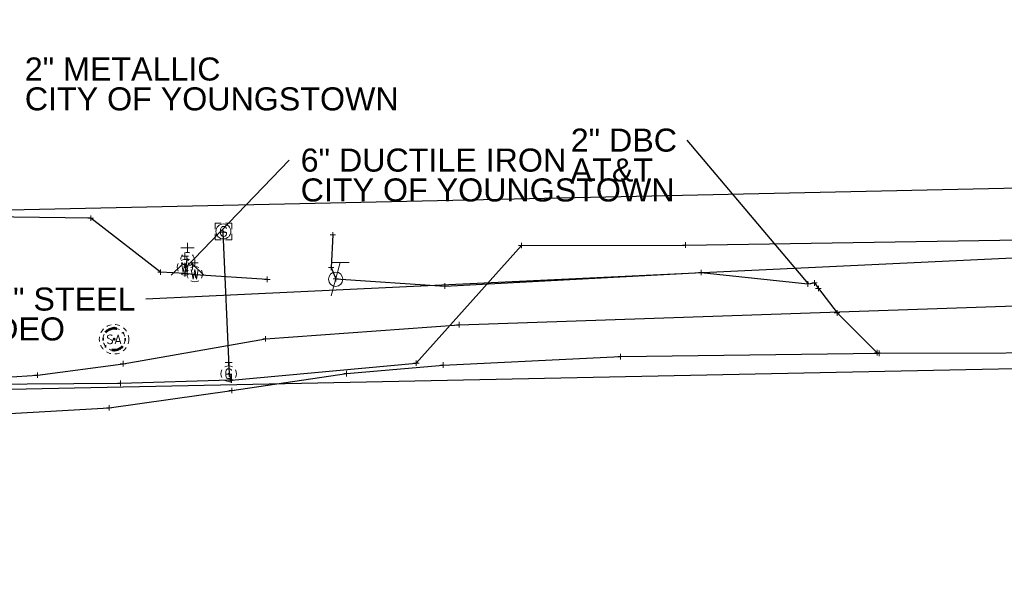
# Model space of a CAD drawing. Header units: feet. Extents: x 2474969 to 2485206, y 498780 to 500682.
# Tile 38 of 69: x 2479424 to 2479602, y 500100 to 500200. Entities that reach past the tile are written whole.
import ezdxf

# ---------------------------------------------------------------- set-up
doc = ezdxf.new("R2010")
doc.units = ezdxf.units.FT
doc.header["$MEASUREMENT"] = 0
for name, pattern in [('DGN Style 1', [0.063228, 0.000105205, -0.063123]), ('DGN Style 2', [0.017105, 0.010263, -0.006842]), ('DGN Style 4', [0.027369, 0.013684, -0.006842, 0, -0.006842]), ('DGN Style 5', [0.011974, 0.005132, -0.006842]), ('DGN Style 6', [6.093386, 0.003204, -1.281469, 2.242571, -1.281469, 0.003204, -1.281469]), ('DGN Style 7', [0.034211, 0.015395, -0.006842, 0.005132, -0.006842]), ('drainage01', [1.6, 0.85, -0.75])]:
    doc.linetypes.add(name, pattern=pattern)
for name, color, linetype in [('GK_Drainage_Nodes', 7, 'Continuous'), ('TX_X_10', 7, 'Continuous'), ('UT_X_Gas', 190, 'gasex'), ('UT_X_Gas_Cells', 190, 'Continuous'), ('UT_X_Sanitary_Cells', 3, 'Continuous'), ('UT_X_Telecom', 30, 'teleex'), ('UT_X_Telecom_Cells', 30, 'Continuous'), ('UT_X_Water', 133, 'waterex'), ('UT_X_Water_Cells', 133, 'Continuous')]:
    doc.layers.add(name, color=color, linetype=linetype)
for name, color, linetype, lineweight in [('GK_Drainage_Nodes (Construction)', 7, 'Continuous', 53), ('UT_X_Gas_Cells (Construction)', 2, 'Continuous', 0), ('UT_X_Sanitary_Cells (Construction)', 3, 'Continuous', 0), ('UT_X_Water_Cells (Construction)', 62, 'Continuous', 0)]:
    doc.layers.add(name, color=color, linetype=linetype, lineweight=lineweight)
doc.layers.add('SV_X_Shot_Marker (Construction)', color=2, linetype='Continuous', lineweight=0, transparency=0.5)
doc.styles.get("Standard").update_dxf_attribs({"font": 'arial.ttf'})
doc.styles.add('Standard-Linetype-Ex', font='font30.shx')
doc.styles.add('Style-Arial', font='arial.ttf')
doc.linetypes.add('gasex', pattern='A,0.2,-0.1,0.2,-0.1,0.2,-0.1,0.2,-0.1,["G",Standard-Linetype-Ex,S=0.14,R=0,X=0,Y=-0.05],-0.25', length=1.45)
doc.linetypes.add('teleex', pattern='A,0.2,-0.1,0.2,-0.1,0.2,-0.1,0.2,-0.1,["T",Standard-Linetype-Ex,S=0.14,R=0,X=0,Y=-0.05],-0.2', length=1.4)
doc.linetypes.add('waterex', pattern='A,0.2,-0.1,0.2,-0.1,0.2,-0.1,0.2,-0.1,["W",Standard-Linetype-Ex,S=0.14,R=0,X=0,Y=-0.05],-0.2', length=1.4)
doc.dimstyles.get("Standard").update_dxf_attribs({"dimtxt": 0.18, "dimasz": 0.18, "dimexe": 0.18, "dimexo": 0.0625, "dimgap": 0.09, "dimtad": 0, "dimtih": 1, "dimtoh": 1, "dimdec": 4, "dimzin": 0, "dimdsep": 46, "dimtxsty": 'Standard', "dimcen": 0.09, "dimadec": 0, "dimazin": 0, "dimtfac": 1, "dimtdec": 4, "dimtofl": 0, "dimtmove": 0, "dimatfit": 3, "dimfxl": 1, "dimtolj": 1, "dimtzin": 0, "dimarcsym": 0})

# ---------------------------------------------------------------- blocks, each defined once
blk = doc.blocks.new('SVPT_1220')
at = {"layer": 'SV_X_Shot_Marker (Construction)', "transparency": 33554495}
for p, q in [((-0.025, 0), (0.025, 0)), ((0, 0.025), (0, -0.025))]:
    blk.add_line(p, q, dxfattribs=at)
blk.add_point((0, 0), dxfattribs=at)
blk = doc.blocks.new('SVPT_1221')
at = {"layer": 'SV_X_Shot_Marker (Construction)', "transparency": 33554495}
for p, q in [((-0.025, 0), (0.025, 0)), ((0, 0.025), (0, -0.025))]:
    blk.add_line(p, q, dxfattribs=at)
blk.add_point((0, 0), dxfattribs=at)
blk = doc.blocks.new('SVPT_1222')
at = {"layer": 'SV_X_Shot_Marker (Construction)', "transparency": 33554495}
for p, q in [((-0.025, 0), (0.025, 0)), ((0, 0.025), (0, -0.025))]:
    blk.add_line(p, q, dxfattribs=at)
blk.add_point((0, 0), dxfattribs=at)
blk = doc.blocks.new('SVPT_1223')
at = {"layer": 'SV_X_Shot_Marker (Construction)', "transparency": 33554495}
for p, q in [((0, 0.025), (0, -0.025)), ((-0.025, 0), (0.025, 0))]:
    blk.add_line(p, q, dxfattribs=at)
blk.add_point((0, 0), dxfattribs=at)
blk = doc.blocks.new('SVPT_1224')
at = {"layer": 'SV_X_Shot_Marker (Construction)', "transparency": 33554495}
for p, q in [((-0.025, 0), (0.025, 0)), ((0, 0.025), (0, -0.025))]:
    blk.add_line(p, q, dxfattribs=at)
blk.add_point((0, 0), dxfattribs=at)
blk = doc.blocks.new('SVPT_1225')
at = {"layer": 'SV_X_Shot_Marker (Construction)', "transparency": 33554495}
for p, q in [((-0.025, 0), (0.025, 0)), ((0, 0.025), (0, -0.025))]:
    blk.add_line(p, q, dxfattribs=at)
blk.add_point((0, 0), dxfattribs=at)
blk = doc.blocks.new('SVPT_1226')
at = {"layer": 'SV_X_Shot_Marker (Construction)', "transparency": 33554495}
for p, q in [((-0.025, 0), (0.025, 0)), ((0, 0.025), (0, -0.025))]:
    blk.add_line(p, q, dxfattribs=at)
blk.add_point((0, 0), dxfattribs=at)
blk = doc.blocks.new('SVPT_1227')
at = {"layer": 'SV_X_Shot_Marker (Construction)', "transparency": 33554495}
for p, q in [((-0.025, 0), (0.025, 0)), ((0, 0.025), (0, -0.025))]:
    blk.add_line(p, q, dxfattribs=at)
blk.add_point((0, 0), dxfattribs=at)
blk = doc.blocks.new('SVPT_1228')
at = {"layer": 'SV_X_Shot_Marker (Construction)', "transparency": 33554495}
for p, q in [((-0.025, 0), (0.025, 0)), ((0, 0.025), (0, -0.025))]:
    blk.add_line(p, q, dxfattribs=at)
blk.add_point((0, 0), dxfattribs=at)
blk = doc.blocks.new('SVPT_1229')
at = {"layer": 'SV_X_Shot_Marker (Construction)', "transparency": 33554495}
for p, q in [((-0.025, 0), (0.025, 0)), ((0, 0.025), (0, -0.025))]:
    blk.add_line(p, q, dxfattribs=at)
blk.add_point((0, 0), dxfattribs=at)
blk = doc.blocks.new('SVPT_1230')
at = {"layer": 'SV_X_Shot_Marker (Construction)', "transparency": 33554495}
for p, q in [((-0.025, 0), (0.025, 0)), ((0, 0.025), (0, -0.025))]:
    blk.add_line(p, q, dxfattribs=at)
blk.add_point((0, 0), dxfattribs=at)
blk = doc.blocks.new('SVPT_1231')
at = {"layer": 'SV_X_Shot_Marker (Construction)', "transparency": 33554495}
for p, q in [((-0.025, 0), (0.025, 0)), ((0, 0.025), (0, -0.025))]:
    blk.add_line(p, q, dxfattribs=at)
blk.add_point((0, 0), dxfattribs=at)
blk = doc.blocks.new('TELP_2')
at = {"layer": 'UT_X_Telecom_Cells', "color": 30, "linetype": 'Continuous', "lineweight": 0}
for p, q in [((0.0402, 0.15), (-0.0402, -0.15)), ((0.1202, 0.15), (-0.0398, 0.15))]:
    blk.add_line(p, q, dxfattribs=at)
blk.add_circle((0, 0), 0.065, dxfattribs=at)
blk = doc.blocks.new('SVPT_1232')
at = {"layer": 'SV_X_Shot_Marker (Construction)', "transparency": 33554495}
for p, q in [((-0.025, 0), (0.025, 0)), ((0, 0.025), (0, -0.025))]:
    blk.add_line(p, q, dxfattribs=at)
blk.add_point((0, 0), dxfattribs=at)
blk = doc.blocks.new('SVPT_1233')
at = {"layer": 'SV_X_Shot_Marker (Construction)', "transparency": 33554495}
for p, q in [((-0.025, 0), (0.025, 0)), ((0, 0.025), (0, -0.025))]:
    blk.add_line(p, q, dxfattribs=at)
blk.add_point((0, 0), dxfattribs=at)
blk = doc.blocks.new('SVPT_1234')
at = {"layer": 'SV_X_Shot_Marker (Construction)', "transparency": 33554495}
for p, q in [((-0.025, 0), (0.025, 0)), ((0, 0.025), (0, -0.025))]:
    blk.add_line(p, q, dxfattribs=at)
blk.add_point((0, 0), dxfattribs=at)
blk = doc.blocks.new('SVPT_1235')
at = {"layer": 'SV_X_Shot_Marker (Construction)', "transparency": 33554495}
for p, q in [((-0.025, 0), (0.025, 0)), ((0, 0.025), (0, -0.025))]:
    blk.add_line(p, q, dxfattribs=at)
blk.add_point((0, 0), dxfattribs=at)
blk = doc.blocks.new('SVPT_1236')
at = {"layer": 'SV_X_Shot_Marker (Construction)', "transparency": 33554495}
for p, q in [((-0.025, 0), (0.025, 0)), ((0, 0.025), (0, -0.025))]:
    blk.add_line(p, q, dxfattribs=at)
blk.add_point((0, 0), dxfattribs=at)
blk = doc.blocks.new('SVPT_1237')
at = {"layer": 'SV_X_Shot_Marker (Construction)', "transparency": 33554495}
for p, q in [((-0.025, 0), (0.025, 0)), ((0, 0.025), (0, -0.025))]:
    blk.add_line(p, q, dxfattribs=at)
blk.add_point((0, 0), dxfattribs=at)
blk = doc.blocks.new('GV_2')
at = {"layer": 'UT_X_Gas_Cells', "color": 34, "linetype": 'Continuous', "lineweight": 0}
for p, q in [((0.0318, 0.1018), (-0.0318, 0.1018)), ((0, 0.07), (0, 0.1335))]:
    blk.add_line(p, q, dxfattribs=at)
at = {"layer": 'UT_X_Gas_Cells', "color": 34, "linetype": 'Continuous', "lineweight": 0, "flags": 128}
blk.add_lwpolyline([(0.0266, 0.0273), (0.0259, 0.0308), (0.0238, 0.0344), (0.0203, 0.0379), (0.0153, 0.0422), (0.0118, 0.0436), (0.0089, 0.0443), (0.0047, 0.045), (-0.0038, 0.045), (-0.0074, 0.0443), (-0.0095, 0.0436), (-0.0123, 0.0422), (-0.018, 0.0379), (-0.0215, 0.0329), (-0.0237, 0.0273), (-0.0251, 0.0195), (-0.0265, 0.0082), (-0.0265, -0.0067), (-0.0258, -0.0188), (-0.023, -0.028), (-0.0187, -0.0365), (-0.0152, -0.0393), (-0.0109, -0.0422), (-0.0031, -0.045), (0.0047, -0.045), (0.0125, -0.0436), (0.0153, -0.0422), (0.0181, -0.0407), (0.021, -0.0379), (0.0238, -0.0337), (0.0266, -0.0273), (0.0266, -0.0096), (0.0118, -0.0096)], dxfattribs=at)
at = {"layer": 'UT_X_Gas_Cells', "color": 34, "linetype": 'Continuous', "lineweight": 0, "extrusion": (0, 0, -1)}
blk.add_arc((0, 0), 0.07, 330.01836, 29.98164, dxfattribs=at)
at = {"layer": 'UT_X_Gas_Cells', "color": 34, "linetype": 'Continuous', "lineweight": 0}
for start, end in [(60.01836, 120.01574), (330.01836, 29.98164), (239.98426, 299.98164)]:
    blk.add_arc((0, 0), 0.07, start, end, dxfattribs=at)
at = {"layer": 'UT_X_Gas_Cells (Construction)', "color": 34, "linetype": 'Continuous', "lineweight": 30}
blk.add_point((0, 0), dxfattribs=at)
blk = doc.blocks.new('SVPT_1238')
at = {"layer": 'SV_X_Shot_Marker (Construction)', "transparency": 33554495}
for p, q in [((-0.025, 0), (0.025, 0)), ((0, 0.025), (0, -0.025))]:
    blk.add_line(p, q, dxfattribs=at)
blk.add_point((0, 0), dxfattribs=at)
blk = doc.blocks.new('GM_1')
at = {"layer": 'UT_X_Gas_Cells', "color": 34, "linetype": 'Continuous', "lineweight": 0, "flags": 128}
for points in [[(-0.02, 0.075), (-0.075, 0.075), (-0.075, 0.02)], [(0.0266, 0.0273), (0.0259, 0.0308), (0.0238, 0.0344), (0.0203, 0.0379), (0.0153, 0.0422), (0.0118, 0.0436), (0.0089, 0.0443), (0.0047, 0.045), (-0.0038, 0.045), (-0.0074, 0.0443), (-0.0095, 0.0436), (-0.0123, 0.0422), (-0.018, 0.0379), (-0.0215, 0.0329), (-0.0237, 0.0273), (-0.0251, 0.0195), (-0.0265, 0.0082), (-0.0265, -0.0067), (-0.0258, -0.0188), (-0.023, -0.028), (-0.0187, -0.0365), (-0.0152, -0.0393), (-0.0109, -0.0422), (-0.0031, -0.045), (0.0047, -0.045), (0.0125, -0.0436), (0.0153, -0.0422), (0.0181, -0.0407), (0.021, -0.0379), (0.0238, -0.0337), (0.0266, -0.0273), (0.0266, -0.0096), (0.0118, -0.0096)], [(0.075, 0.02), (0.075, 0.075), (0.02, 0.075)], [(-0.075, -0.02), (-0.075, -0.075), (-0.02, -0.075)], [(0.02, -0.075), (0.075, -0.075), (0.075, -0.02)]]:
    blk.add_lwpolyline(points, dxfattribs=at)
at = {"layer": 'UT_X_Gas_Cells', "color": 34, "linetype": 'Continuous', "lineweight": 0}
blk.add_circle((0, 0), 0.0675, dxfattribs=at)
at = {"layer": 'UT_X_Gas_Cells (Construction)', "color": 34, "linetype": 'Continuous', "lineweight": 30}
blk.add_point((0, 0), dxfattribs=at)
blk = doc.blocks.new('FH_10')
at = {"layer": 'UT_X_Water_Cells', "color": 62, "linetype": 'Continuous', "lineweight": 0}
for p, q in [((0.0599, 0.1032), (-0.0601, 0.1032)), ((-0.0001, 0.0602), (-0.0001, 0.1462)), ((-0.0423, -0.0424), (-0.1463, -0.1463)), ((0.0422, -0.0424), (0.1463, -0.1463))]:
    blk.add_line(p, q, dxfattribs=at)
for start, end in [(140.02099, 184.06293), (68.13946, 112.03798), (356.01648, 39.98885), (211.87877, 255.84793), (283.82389, 329.90967)]:
    blk.add_arc((0, 0), 0.06, start, end, dxfattribs=at)
at = {"layer": 'UT_X_Water_Cells (Construction)', "color": 62, "linetype": 'Continuous', "lineweight": 30}
blk.add_point((0, 0), dxfattribs=at)
blk.add_point((0, 0), dxfattribs=at)
blk = doc.blocks.new('WGV_5')
at = {"layer": 'UT_X_Water_Cells', "color": 62, "linetype": 'Continuous', "lineweight": 0}
for p, q in [((0.0317, 0.1018), (-0.0318, 0.1018)), ((0, 0.07), (0, 0.1336))]:
    blk.add_line(p, q, dxfattribs=at)
at = {"layer": 'UT_X_Water_Cells', "color": 62, "linetype": 'Continuous', "lineweight": 0, "flags": 128}
blk.add_lwpolyline([(-0.0318, 0.041), (-0.0159, -0.0452), (0, 0.041), (0.016, -0.0452), (0.0318, 0.041)], dxfattribs=at)
at = {"layer": 'UT_X_Water_Cells', "color": 62, "linetype": 'Continuous', "lineweight": 0, "extrusion": (0, 0, -1)}
blk.add_arc((0, 0.0001), 0.07, 330.01836, 29.98164, dxfattribs=at)
at = {"layer": 'UT_X_Water_Cells', "color": 62, "linetype": 'Continuous', "lineweight": 0}
for start, end in [(60.01836, 120.01574), (330.01836, 29.98164), (239.98426, 299.98164)]:
    blk.add_arc((0, 0.0001), 0.07, start, end, dxfattribs=at)
at = {"layer": 'UT_X_Water_Cells (Construction)', "color": 62, "linetype": 'Continuous', "lineweight": 30}
blk.add_point((0, 0), dxfattribs=at)
blk = doc.blocks.new('WGV_6')
at = {"layer": 'UT_X_Water_Cells', "color": 62, "linetype": 'Continuous', "lineweight": 0}
for p, q in [((0.0318, 0.1018), (-0.0318, 0.1018)), ((0, 0.07), (0, 0.1336))]:
    blk.add_line(p, q, dxfattribs=at)
at = {"layer": 'UT_X_Water_Cells', "color": 62, "linetype": 'Continuous', "lineweight": 0, "flags": 128}
blk.add_lwpolyline([(-0.0318, 0.041), (-0.0159, -0.0452), (0, 0.041), (0.016, -0.0452), (0.0318, 0.041)], dxfattribs=at)
at = {"layer": 'UT_X_Water_Cells', "color": 62, "linetype": 'Continuous', "lineweight": 0, "extrusion": (0, 0, -1)}
blk.add_arc((0, 0.0001), 0.07, 330.01836, 29.98164, dxfattribs=at)
at = {"layer": 'UT_X_Water_Cells', "color": 62, "linetype": 'Continuous', "lineweight": 0}
for start, end in [(60.01836, 120.01574), (330.01836, 29.98164), (239.98426, 299.98164)]:
    blk.add_arc((0, 0.0001), 0.07, start, end, dxfattribs=at)
at = {"layer": 'UT_X_Water_Cells (Construction)', "color": 62, "linetype": 'Continuous', "lineweight": 30}
blk.add_point((0, 0), dxfattribs=at)
blk = doc.blocks.new('SVPT_1239')
at = {"layer": 'SV_X_Shot_Marker (Construction)', "transparency": 33554495}
for p, q in [((-0.025, 0), (0.025, 0)), ((0, 0.025), (0, -0.025))]:
    blk.add_line(p, q, dxfattribs=at)
blk.add_point((0, 0), dxfattribs=at)
blk = doc.blocks.new('SVPT_1240')
at = {"layer": 'SV_X_Shot_Marker (Construction)', "transparency": 33554495}
for p, q in [((-0.025, 0), (0.025, 0)), ((0, 0.025), (0, -0.025))]:
    blk.add_line(p, q, dxfattribs=at)
blk.add_point((0, 0), dxfattribs=at)
blk = doc.blocks.new('SVPT_1241')
at = {"layer": 'SV_X_Shot_Marker (Construction)', "transparency": 33554495}
for p, q in [((0, 0.025), (0, -0.025)), ((-0.025, 0), (0.025, 0))]:
    blk.add_line(p, q, dxfattribs=at)
blk.add_point((0, 0), dxfattribs=at)
blk = doc.blocks.new('SVPT_1242')
at = {"layer": 'SV_X_Shot_Marker (Construction)', "transparency": 33554495}
for p, q in [((-0.025, 0), (0.025, 0)), ((0, 0.025), (0, -0.025))]:
    blk.add_line(p, q, dxfattribs=at)
blk.add_point((0, 0), dxfattribs=at)
blk = doc.blocks.new('SVPT_1243')
at = {"layer": 'SV_X_Shot_Marker (Construction)', "transparency": 33554495}
for p, q in [((-0.025, 0), (0.025, 0)), ((0, 0.025), (0, -0.025))]:
    blk.add_line(p, q, dxfattribs=at)
blk.add_point((0, 0), dxfattribs=at)
blk = doc.blocks.new('SVPT_1244')
at = {"layer": 'SV_X_Shot_Marker (Construction)', "transparency": 33554495}
for p, q in [((-0.025, 0), (0.025, 0)), ((0, 0.025), (0, -0.025))]:
    blk.add_line(p, q, dxfattribs=at)
blk.add_point((0, 0), dxfattribs=at)
blk = doc.blocks.new('SVPT_1245')
at = {"layer": 'SV_X_Shot_Marker (Construction)', "transparency": 33554495}
for p, q in [((-0.025, 0), (0.025, 0)), ((0, 0.025), (0, -0.025))]:
    blk.add_line(p, q, dxfattribs=at)
blk.add_point((0, 0), dxfattribs=at)
blk = doc.blocks.new('SVPT_1251')
at = {"layer": 'SV_X_Shot_Marker (Construction)', "transparency": 33554495}
for p, q in [((-0.025, 0), (0.025, 0)), ((0, 0.025), (0, -0.025))]:
    blk.add_line(p, q, dxfattribs=at)
blk.add_point((0, 0), dxfattribs=at)
blk = doc.blocks.new('SVPT_1256')
at = {"layer": 'SV_X_Shot_Marker (Construction)', "transparency": 33554495}
for p, q in [((-0.025, 0), (0.025, 0)), ((0, 0.025), (0, -0.025))]:
    blk.add_line(p, q, dxfattribs=at)
blk.add_point((0, 0), dxfattribs=at)
blk = doc.blocks.new('SVPT_1257')
at = {"layer": 'SV_X_Shot_Marker (Construction)', "transparency": 33554495}
for p, q in [((-0.025, 0), (0.025, 0)), ((0, 0.025), (0, -0.025))]:
    blk.add_line(p, q, dxfattribs=at)
blk.add_point((0, 0), dxfattribs=at)
blk = doc.blocks.new('MH1D-X-SAN_19')
at = {"layer": 'GK_Drainage_Nodes (Construction)', "color": 254, "linetype": 'DGN Style 6', "lineweight": 53}
blk.add_circle((0, 0), 2, dxfattribs=at)
at = {"layer": 'GK_Drainage_Nodes (Construction)', "color": 6, "linetype": 'DGN Style 1', "lineweight": 53}
blk.add_point((0, 2), dxfattribs=at)
at = {"layer": 'GK_Drainage_Nodes (Construction)', "color": 5, "linetype": 'DGN Style 7', "lineweight": 53}
blk.add_point((0, 0), dxfattribs=at)
at = {"layer": 'GK_Drainage_Nodes (Construction)', "color": 1, "linetype": 'DGN Style 5', "lineweight": 53}
blk.add_point((0, 0), dxfattribs=at)
at = {"layer": 'GK_Drainage_Nodes (Construction)', "color": 2, "linetype": 'DGN Style 4', "lineweight": 53}
blk.add_point((0, 0), dxfattribs=at)
at = {"layer": 'GK_Drainage_Nodes (Construction)', "color": 30, "linetype": 'DGN Style 2', "lineweight": 53}
blk.add_point((0, -2), dxfattribs=at)
at = {"layer": 'UT_X_Sanitary_Cells', "color": 3, "linetype": 'Continuous', "lineweight": 0, "flags": 128}
for points in [[(-0.33, 0.69), (-0.36, 0.71), (-0.4, 0.74), (-0.51, 0.77), (-0.65, 0.8), (-0.75, 0.8), (-0.79, 0.8), (-0.95, 0.76), (-1.09, 0.69), (-1.18, 0.59), (-1.2, 0.48), (-1.2, 0.41), (-1.18, 0.31), (-1.08, 0.22), (-0.38, -0.16), (-0.32, -0.21), (-0.29, -0.26), (-0.27, -0.33), (-0.27, -0.41), (-0.28, -0.48), (-0.29, -0.54), (-0.32, -0.6), (-0.35, -0.65), (-0.37, -0.69), (-0.41, -0.72), (-0.45, -0.75), (-0.5, -0.77), (-0.53, -0.79), (-0.65, -0.8), (-0.82, -0.8), (-0.94, -0.77), (-1.1, -0.69), (-1.2, -0.61)], [(0.21, -0.8), (0.71, 0.8), (1.2, -0.8)], [(1.08, -0.42), (0.34, -0.42)]]:
    blk.add_lwpolyline(points, dxfattribs=at)
at = {"layer": 'UT_X_Sanitary_Cells', "linetype": 'drainage01', "lineweight": 0}
blk.add_circle((0, 0), 2.67, dxfattribs=at)
at = {"layer": 'UT_X_Sanitary_Cells (Construction)', "color": 251, "linetype": 'drainage01', "lineweight": 0}
blk.add_circle((0, 0), 2, dxfattribs=at)
blk = doc.blocks.new('SVPT_1262')
at = {"layer": 'SV_X_Shot_Marker (Construction)', "transparency": 33554495}
for p, q in [((-0.025, 0), (0.025, 0)), ((0, 0.025), (0, -0.025))]:
    blk.add_line(p, q, dxfattribs=at)
blk.add_point((0, 0), dxfattribs=at)
blk = doc.blocks.new('SVPT_1263')
at = {"layer": 'SV_X_Shot_Marker (Construction)', "transparency": 33554495}
for p, q in [((-0.025, 0), (0.025, 0)), ((0, 0.025), (0, -0.025))]:
    blk.add_line(p, q, dxfattribs=at)
blk.add_point((0, 0), dxfattribs=at)
blk = doc.blocks.new('SVPT_1264')
at = {"layer": 'SV_X_Shot_Marker (Construction)', "transparency": 33554495}
for p, q in [((-0.025, 0), (0.025, 0)), ((0, 0.025), (0, -0.025))]:
    blk.add_line(p, q, dxfattribs=at)
blk.add_point((0, 0), dxfattribs=at)
blk = doc.blocks.new('SVPT_1265')
at = {"layer": 'SV_X_Shot_Marker (Construction)', "transparency": 33554495}
for p, q in [((-0.025, 0), (0.025, 0)), ((0, 0.025), (0, -0.025))]:
    blk.add_line(p, q, dxfattribs=at)
blk.add_point((0, 0), dxfattribs=at)
blk = doc.blocks.new('SVPT_1266')
at = {"layer": 'SV_X_Shot_Marker (Construction)', "transparency": 33554495}
for p, q in [((-0.025, 0), (0.025, 0)), ((0, 0.025), (0, -0.025))]:
    blk.add_line(p, q, dxfattribs=at)
blk.add_point((0, 0), dxfattribs=at)
blk = doc.blocks.new('SVPT_1267')
at = {"layer": 'SV_X_Shot_Marker (Construction)', "transparency": 33554495}
for p, q in [((-0.025, 0), (0.025, 0)), ((0, 0.025), (0, -0.025))]:
    blk.add_line(p, q, dxfattribs=at)
blk.add_point((0, 0), dxfattribs=at)
blk = doc.blocks.new('TerminatorOpen_0.5')
at = {"color": 0, "linetype": 'ByBlock', "lineweight": -2}
for q in [(-1, 0.25), (-1, 0), (-1, -0.25)]:
    blk.add_line((0, 0), q, dxfattribs=at)

msp = doc.modelspace()

# ---------------------------------------------------------------- linework, layer by layer
at = {"layer": 'TX_X_10'}
msp.add_polyline3d([(2477782.56, 500199.95, -98.12), (2477744.58, 500191.04, 0), (2477760.23, 500124.33, 0), (2477779.63, 500111.16, 0), (2477804.74, 500099.91, 0), (2479919.9, 500143.44, 0), (2479939.74, 500154.19, 0), (2479938.54, 500183.87, 0), (2479900.15, 500182.32, 0), (2479900.41, 500175.96, 0), (2478566.74, 500146.92, -535.77), (2478566.01, 500156.2, 1106.26), (2478564.22, 500166.48, 5590.51), (2478471.73, 500164.2, 7509.36), (2478469.17, 500147.36, 7952.45), (2477828.04, 500137.9, 8267.88), (2477791.38, 500157.48, 8285.77)], close=True, dxfattribs=at)
at = {"layer": 'UT_X_Gas', "flags": 128}
for points in [[(2479460.42, 500161.54), (2479461.54, 500135.89), (2479461.96, 500134.83), (2479495.37, 500137.87), (2479514.38, 500159.14), (2479544.03, 500159.22), (2479646.36, 500160.84), (2479699.2, 500162.56), (2479826.54, 500165.73)], [(2479412.85, 500155.57), (2479412.79, 500134), (2479416.54, 500134.06), (2479441.93, 500134.25), (2479461.76, 500134.88)], [(2478307.6, 500108.66), (2478307.49, 500111.75), (2478332.79, 500112.77), (2478372.18, 500113.59), (2478439.03, 500115.69), (2478461.15, 500116.96), (2478536.99, 500118.34), (2478586.64, 500119.84), (2478641.06, 500120.4), (2478684.35, 500121.83), (2478772.27, 500123.88), (2478842.79, 500125.14), (2478925.92, 500126.72), (2478970.18, 500126.99), (2479013.2, 500127.28), (2479089, 500127.11), (2479137.44, 500127.2), (2479239.36, 500128.87), (2479295.68, 500129.45), (2479354, 500130.38), (2479392.8, 500131.13), (2479408.62, 500132.57), (2479412.47, 500133.03), (2479419.38, 500135.23), (2479426.89, 500135.71), (2479442.36, 500137.79), (2479468.13, 500142.27), (2479503.14, 500144.82), (2479665.36, 500150.32), (2479704.94, 500151.75)]]:
    msp.add_lwpolyline(points, dxfattribs=at)
at = {"layer": 'UT_X_Telecom', "flags": 128}
for points in [[(2479480.29, 500161.07), (2479480, 500155.18), (2479480.84, 500153.11), (2479500.55, 500151.82), (2479546.89, 500154.27), (2479566.18, 500152.2), (2479567.36, 500152.37), (2479568.07, 500151.38), (2479571.43, 500146.96), (2479578.71, 500139.77)], [(2479412.32, 500128.23), (2479439.85, 500129.82), (2479462.02, 500132.95), (2479482.79, 500136), (2479500.23, 500137.54), (2479532.32, 500139.06), (2479579.04, 500139.67), (2479624.92, 500139.79), (2479626.45, 500140.16), (2479627.85, 500140.87), (2479642.49, 500140.06), (2479653.11, 500138.59), (2479664.71, 500137.64), (2479700.78, 500138.88), (2479731.09, 500140.26), (2479747.55, 500141.69)]]:
    msp.add_lwpolyline(points, dxfattribs=at)
at = {"layer": 'UT_X_Water', "extrusion": (-0.00969, -0.067377, 0.997681)}
msp.add_line((2479453.88, 500156.59), (2479453.52, 500154.07), dxfattribs=at)
at = {"layer": 'UT_X_Water', "flags": 128}
msp.add_lwpolyline([(2479468.45, 500153.02), (2479455.49, 500153.86), (2479453.59, 500154.11), (2479449.16, 500154.33), (2479436.52, 500164.08), (2479408.64, 500164.42), (2479406.23, 500164.43), (2479405.89, 500168.39)], dxfattribs=at)

# ---------------------------------------------------------------- block references
at = {"layer": 'GK_Drainage_Nodes', "color": 30, "linetype": 'DGN Style 2', "lineweight": 53}
msp.add_blockref('MH1D-X-SAN_19', (2479440.75, 500142.2, 1092.46), dxfattribs=at)
at = {"layer": 'SV_X_Shot_Marker (Construction)', "transparency": 33554495, "xscale": 20, "yscale": 20, "zscale": 20}
for name, p in [('SVPT_1245', (2479436.52, 500164.08, 1093.29)), ('SVPT_1238', (2479460.42, 500161.54, 1091.82)), ('SVPT_1233', (2479480.29, 500161.07, 1089.91)), ('SVPT_1227', (2479514.38, 500159.14, 1082.59)), ('SVPT_1226', (2479544.03, 500159.22, 1081.24)), ('SVPT_1239', (2479453.88, 500156.59, 1092.23)), ('SVPT_1232', (2479480, 500155.18, 1089.92)), ('SVPT_1244', (2479449.16, 500154.33, 1092.12)), ('SVPT_1240', (2479453.52, 500154.07, 1092.06)), ('SVPT_1243', (2479453.59, 500154.11, 1092.01)), ('SVPT_1242', (2479455.49, 500153.86, 1092.32)), ('SVPT_1231', (2479480.84, 500153.11, 1089.4)), ('SVPT_1225', (2479546.89, 500154.27, 1081.88)), ('SVPT_1241', (2479468.45, 500153.02, 1091.1)), ('SVPT_1230', (2479500.55, 500151.82, 1085.17)), ('SVPT_1224', (2479566.18, 500152.2, 1081.42)), ('SVPT_1223', (2479567.36, 500152.37, 1081.33)), ('SVPT_1222', (2479568.07, 500151.38, 1081.44)), ('SVPT_1221', (2479571.43, 500146.96, 1081.15)), ('SVPT_1229', (2479503.14, 500144.82, 1085.16)), ('SVPT_1234', (2479468.13, 500142.27, 1089.04)), ('SVPT_1266', (2479532.32, 500139.06, 1083.39)), ('SVPT_1220', (2479578.71, 500139.77, 1080.87)), ('SVPT_1267', (2479579.04, 500139.67, 1080.8)), ('SVPT_1235', (2479442.36, 500137.79, 1090.46)), ('SVPT_1228', (2479495.37, 500137.87, 1085.6)), ('SVPT_1265', (2479500.23, 500137.54, 1085.22)), ('SVPT_1251', (2479426.89, 500135.71, 1090.57)), ('SVPT_1237', (2479461.54, 500135.89, 1089.19)), ('SVPT_1264', (2479482.79, 500136, 1086.89)), ('SVPT_1257', (2479441.93, 500134.25, 1089.48)), ('SVPT_1256', (2479461.76, 500134.88, 1088.1)), ('SVPT_1236', (2479461.96, 500134.83, 1088.27)), ('SVPT_1263', (2479462.02, 500132.95, 1087.94)), ('SVPT_1262', (2479439.85, 500129.82, 1088.74))]:
    msp.add_blockref(name, p, dxfattribs=at)
at = {"layer": 'UT_X_Gas_Cells', "color": 34, "linetype": 'Continuous', "lineweight": 0, "xscale": 20, "yscale": 20, "zscale": 20}
for name, p in [('GM_1', (2479460.51, 500161.68, 1091.93)), ('GV_2', (2479461.46, 500135.98, 1089.2))]:
    msp.add_blockref(name, p, dxfattribs=at)
at = {"layer": 'UT_X_Telecom_Cells', "color": 30, "linetype": 'Continuous', "lineweight": 0, "xscale": 20, "yscale": 20, "zscale": 20}
msp.add_blockref('TELP_2', (2479480.81, 500153.05, 1089.41), dxfattribs=at)
at = {"layer": 'UT_X_Water_Cells', "color": 62, "linetype": 'Continuous', "lineweight": 0, "xscale": 20, "yscale": 20, "zscale": 20}
for name, p in [('FH_10', (2479454.02, 500156.68, 1092.17)), ('WGV_5', (2479453.55, 500155.2, 1092.38)), ('WGV_6', (2479455.34, 500153.96, 1092.33))]:
    msp.add_blockref(name, p, dxfattribs=at)

# ---------------------------------------------------------------- texts
at = {"layer": 'Defpoints', "color": 7, "attachment_point": 1, "line_spacing_factor": 0.776524, "style": 'Style-Arial'}
for s, insert, char_height, rotation in [('2" METALLIC\\PCITY OF YOUNGSTOWN', (2479424.61, 500193.12, 1094.33), 4.1671, 360), ('2" DBC\\PAT&T', (2479523.3, 500180.27, 1082.2), 4.167, 0), ('6" DUCTILE IRON\\PCITY OF YOUNGSTOWN', (2479474.48, 500176.66, 1092.38), 4.1671, 360), ('2" STEEL\\PDEO', (2479419.25, 500151.55, 1090.29), 4.167, 360)]:
    msp.add_mtext(s, dxfattribs=dict(at, insert=insert, char_height=char_height, rotation=rotation))

# ---------------------------------------------------------------- leaders
at = {"layer": 'Defpoints', "color": 7}
for points in [[(2479566.3, 500152.22, 1081.41), (2479544.36, 500178.19, 1081.41)], [(2479453.68, 500155.12, 1092.38), (2479472.39, 500174.58, 1092.38)], [(2479752.74, 500163.9, 1072.12), (2479446.5, 500149.47, 1072.12)]]:
    msp.add_leader(points, dimstyle='Standard', override={"dimscale": 0, "dimtxt": 0.208348, "dimasz": 0.208348, "dimgap": 0.104174, "dimtad": 0, "dimtxsty": 'Style-Arial', "dimclrd": 7, "dimldrblk": 'TerminatorOpen_0.5'}, dxfattribs=at)

doc.saveas('drawing.dxf')
